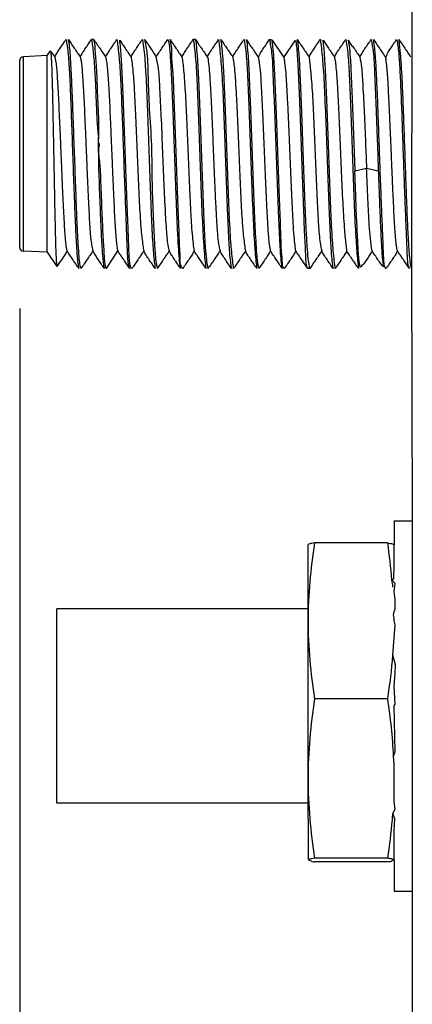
# Model space of a CAD drawing. Header units: millimetres. Extents: x 618 to 1482, y 17 to 575.
# Tile 19 of 90: x 929 to 937, y 244 to 264. Entities that reach past the tile are written whole.
import ezdxf

# ---------------------------------------------------------------- set-up
doc = ezdxf.new("R2010")
doc.units = ezdxf.units.MM
doc.layers.add('1', color=7, linetype='Continuous')
doc.styles.add('CONVERTER_11', font='txt.shx', dxfattribs={"width": 0.9})
doc.dimstyles.new('ME10_DIM_13', dxfattribs={"dimtxt": 4.666667, "dimasz": 0.18, "dimexe": 2.706667, "dimexo": 1.693333, "dimgap": 3.386667, "dimtad": 1, "dimlfac": 0.03937, "dimzin": 4, "dimdsep": 46, "dimtxsty": 'CONVERTER_11', "dimsah": 1, "dimcen": 0.09, "dimclrd": 140, "dimclre": 140, "dimclrt": 4, "dimadec": 0, "dimazin": 0, "dimtfac": 1, "dimtdec": 4, "dimtix": 1, "dimtofl": 0, "dimtmove": 0, "dimatfit": 0, "dimfxl": 1, "dimtolj": 1, "dimtzin": 0, "dimarcsym": 0})

# ---------------------------------------------------------------- blocks, each defined once
blk = doc.blocks.new('NUT_HEX_SMA_11-32_HEX_SS__40', base_point=(1246.752, 329.219))
at = {"color": 7, "linetype": 'Continuous'}
for p, q in [((1246.752, 335.896), (1246.752, 338.005)), ((1248.958, 338.055), (1246.933, 338.055)), ((1249.139, 337.542), (1249.139, 338.014)), ((1249.127, 337.073), (1249.139, 337.434)), ((1249.139, 337.434), (1249.139, 337.542)), ((1249.076, 337.037), (1249.127, 337.073)), ((1249.169, 336.933), (1249.076, 337.037)), ((1249.139, 336.715), (1249.169, 336.933)), ((1249.169, 336.492), (1249.139, 336.715)), ((1249.169, 336.219), (1249.169, 336.492)), ((1249.119, 336.055), (1249.139, 336.152)), ((1249.139, 335.98), (1249.119, 336.055)), ((1249.139, 336.152), (1249.169, 336.219)), ((1246.752, 331.528), (1246.752, 335.896)), ((1249.101, 334.95), (1249.169, 335.787)), ((1249.139, 335.896), (1249.139, 335.98)), ((1249.169, 335.787), (1249.139, 335.896)), ((1249.139, 334.821), (1249.101, 334.95)), ((1249.174, 334.675), (1249.139, 334.821)), ((1249.139, 334.08), (1249.169, 334.46)), ((1249.169, 334.46), (1249.174, 334.675)), ((1249.169, 333.589), (1249.139, 334.08)), ((1248.958, 333.737), (1246.933, 333.737)), ((1249.139, 333.54), (1249.169, 333.589)), ((1249.169, 332.271), (1249.139, 333.54)), ((1249.122, 332.15), (1249.169, 332.271)), ((1249.139, 331.943), (1249.122, 332.15)), ((1249.139, 331.528), (1249.139, 331.943)), ((1246.768, 329.286), (1246.752, 331.528)), ((1249.139, 331.061), (1249.139, 331.528)), ((1249.139, 330.895), (1249.139, 331.061)), ((1249.169, 330.676), (1249.139, 330.895)), ((1249.102, 330.563), (1249.169, 330.676)), ((1249.159, 330.415), (1249.102, 330.563)), ((1249.139, 330.091), (1249.159, 330.415)), ((1249.139, 330.021), (1249.139, 330.091)), ((1249.139, 329.671), (1249.139, 330.021)), ((1249.139, 329.538), (1249.139, 329.671)), ((1249.139, 329.488), (1249.139, 329.538)), ((1248.958, 329.319), (1246.933, 329.319)), ((1249.139, 329.269), (1249.139, 329.488)), ((1248.958, 329.219), (1246.933, 329.219))]:
    blk.add_line(p, q, dxfattribs=at)
for centre, radius, start, end in [((1260.719, 335.812), 13.968, 170.7571, 179.6534), ((1235.156, 335.945), 13.963, 4.483, 8.691), ((1235.241, 335.155), 13.963, 6.8896, 7.747), ((1260.719, 335.981), 13.968, 180.3466, 189.2429), ((1235.172, 335.981), 13.968, 350.7571, 355.7687), ((1261.365, 331.442), 14.614, 170.9643, 179.6623), ((1234.526, 331.442), 14.614, 2.7765, 9.0357), ((1261.365, 331.614), 14.614, 180.3377, 189.0357), ((1234.526, 331.614), 14.614, 350.9643, 355.1774), ((1234.526, 331.614), 14.614, 355.1774, 355.8748)]:
    blk.add_arc(centre, radius, start, end, dxfattribs=at)
for points, knots in [([(1246.933, 338.055), (1246.908, 338.051), (1246.864, 338.044), (1246.802, 338.036), (1246.769, 338.014), (1246.754, 338.006), (1246.752, 338.005)], [0, 0, 0, 0, 0.0741695, 0.1362918, 0.1829802, 0.1896499, 0.1896499, 0.1896499, 0.1896499]), ([(1248.958, 338.055), (1248.983, 338.052), (1249.028, 338.045), (1249.081, 338.035), (1249.116, 338.022), (1249.131, 338.016), (1249.139, 338.014)], [0, 0, 0, 0, 0.0741695, 0.1362918, 0.1612693, 0.1862469, 0.1862469, 0.1862469, 0.1862469]), ([(1246.933, 329.319), (1246.908, 329.315), (1246.874, 329.31), (1246.821, 329.301), (1246.791, 329.292), (1246.77, 329.287), (1246.768, 329.286)], [0, 0, 0, 0, 0.0748658, 0.104729, 0.1608086, 0.16882, 0.16882, 0.16882, 0.16882]), ([(1246.768, 329.286), (1246.794, 329.267), (1246.845, 329.232), (1246.905, 329.223), (1246.933, 329.219)], [0, 0, 0, 0, 0.0966503, 0.1802791, 0.1802791, 0.1802791, 0.1802791]), ([(1249.139, 329.269), (1249.137, 329.27), (1249.121, 329.279), (1249.093, 329.298), (1249.032, 329.305), (1248.988, 329.314), (1248.958, 329.319)], [0, 0, 0, 0, 0.0067712, 0.0541695, 0.0993842, 0.1895717, 0.1895717, 0.1895717, 0.1895717]), ([(1248.958, 329.219), (1248.982, 329.224), (1249.016, 329.231), (1249.074, 329.233), (1249.098, 329.283), (1249.13, 329.273), (1249.139, 329.269)], [0, 0, 0, 0, 0.0748658, 0.104729, 0.167712, 0.1959384, 0.1959384, 0.1959384, 0.1959384])]:
    blk.add_open_spline(points, degree=3, knots=knots, dxfattribs=at)
blk = doc.blocks.new('cu_bee7s_cca__41', base_point=(1238.762, 264.915))
at = {"color": 7, "linetype": 'Continuous'}
for p, q in [((1240.811, 352.007), (1240.752, 352.003)), ((1243.635, 352.003), (1243.57, 352.004)), ((1245.754, 351.988), (1245.683, 352.003)), ((1245.754, 351.988), (1246.08, 351.507)), ((1246.08, 351.507), (1246.406, 351.988)), ((1239.524, 351.557), (1239.618, 351.691)), ((1238.762, 346.241), (1238.762, 351.423)), ((1239.524, 351.557), (1238.864, 351.524)), ((1239.524, 346.107), (1239.524, 351.557)), ((1240.949, 349.161), (1240.949, 349.251)), ((1240.949, 348.988), (1240.949, 349.161)), ((1239.524, 346.107), (1238.864, 346.14)), ((1241.163, 345.657), (1241.481, 346.145)), ((1239.524, 346.107), (1239.791, 345.711)), ((1246.804, 345.661), (1246.74, 345.66))]:
    blk.add_line(p, q, dxfattribs=at)
at = {"color": 124, "linetype": 'Continuous'}
for p, q in [((1238.864, 346.14), (1238.864, 351.524)), ((1248.048, 348.367), (1248.373, 348.438)), ((1248.373, 348.438), (1248.699, 348.367))]:
    blk.add_line(p, q, dxfattribs=at)
at = {"color": 7, "linetype": 'Continuous'}
for centre, start, end in [((1238.864, 351.423), 90, 180), ((1238.864, 346.241), 180, 270)]:
    blk.add_arc(centre, 0.102, start, end, dxfattribs=at)
for points, knots in [([(1239.735, 351.519), (1239.756, 351.559), (1239.802, 351.642), (1239.883, 351.76), (1239.965, 351.882), (1240.019, 351.962), (1240.047, 352.003)], [0, 0, 0, 0, 0.1364158, 0.2846005, 0.4281841, 0.576622, 0.576622, 0.576622, 0.576622]), ([(1240.047, 352.003), (1240.058, 351.945), (1240.083, 351.806), (1240.116, 351.479), (1240.148, 350.963), (1240.178, 350.239), (1240.209, 349.399), (1240.24, 348.512), (1240.271, 347.651), (1240.301, 346.888), (1240.332, 346.283), (1240.359, 345.905), (1240.387, 345.721), (1240.397, 345.674), (1240.399, 345.662)], [0, 0, 0, 0, 0.178988, 0.421318, 0.9857, 1.730053, 2.594902, 3.507571, 4.392868, 5.178649, 5.799075, 6.21059, 6.315898, 6.354778, 6.354778, 6.354778, 6.354778]), ([(1240.115, 352), (1240.137, 351.963), (1240.187, 351.88), (1240.276, 351.764), (1240.358, 351.639), (1240.412, 351.558), (1240.439, 351.519)], [0, 0, 0, 0, 0.1309804, 0.2884848, 0.4377036, 0.5805359, 0.5805359, 0.5805359, 0.5805359]), ([(1240.464, 345.661), (1240.462, 345.665), (1240.454, 345.68), (1240.433, 345.748), (1240.415, 345.904), (1240.393, 346.169), (1240.368, 346.615), (1240.34, 347.248), (1240.31, 348.059), (1240.279, 348.932), (1240.248, 349.797), (1240.218, 350.585), (1240.19, 351.187), (1240.166, 351.597), (1240.144, 351.827), (1240.132, 351.951), (1240.117, 351.995), (1240.115, 351.999), (1240.115, 352)], [0, 0, 0, 0, 0.012929, 0.050591, 0.213395, 0.482597, 0.848512, 1.551447, 2.384917, 3.283039, 4.172891, 4.981991, 5.64665, 5.980808, 6.215069, 6.341414, 6.350437, 6.354072, 6.354072, 6.354072, 6.354072]), ([(1240.439, 351.519), (1240.461, 351.559), (1240.507, 351.642), (1240.588, 351.76), (1240.669, 351.882), (1240.724, 351.962), (1240.752, 352.003)], [0, 0, 0, 0, 0.1366789, 0.284904, 0.4280354, 0.5769448, 0.5769448, 0.5769448, 0.5769448]), ([(1240.752, 352.003), (1240.752, 352.003), (1240.752, 352.003), (1240.76, 351.958), (1240.786, 351.784), (1240.826, 351.407), (1240.858, 350.816), (1240.884, 350.221), (1240.902, 349.68), (1240.933, 349.399), (1240.949, 349.251)], [0, 0, 0, 0, 0.000004, 0.000031, 0.138186, 0.527427, 1.136832, 1.913507, 2.31527, 2.760885, 2.760885, 2.760885, 2.760885]), ([(1240.811, 352.007), (1240.836, 351.968), (1240.89, 351.884), (1240.979, 351.765), (1241.062, 351.639), (1241.117, 351.558), (1241.143, 351.519)], [0, 0, 0, 0, 0.1390798, 0.2988569, 0.4480374, 0.5905958, 0.5905958, 0.5905958, 0.5905958]), ([(1240.949, 349.251), (1240.953, 349.355), (1240.962, 349.552), (1240.944, 350.019), (1240.92, 350.599), (1240.895, 351.244), (1240.856, 351.689), (1240.845, 351.928), (1240.813, 352.002), (1240.811, 352.006), (1240.811, 352.007)], [0, 0, 0, 0, 0.313166, 0.59195, 1.398596, 2.059533, 2.51988, 2.750761, 2.759509, 2.763141, 2.763141, 2.763141, 2.763141]), ([(1241.143, 351.519), (1241.165, 351.559), (1241.211, 351.642), (1241.292, 351.759), (1241.374, 351.881), (1241.428, 351.962), (1241.456, 352.003)], [0, 0, 0, 0, 0.1363733, 0.2845544, 0.4276962, 0.5765911, 0.5765911, 0.5765911, 0.5765911]), ([(1241.456, 352.003), (1241.456, 352.003), (1241.456, 352.002), (1241.466, 351.939), (1241.494, 351.728), (1241.536, 351.299), (1241.57, 350.663), (1241.601, 349.878), (1241.632, 349.008), (1241.663, 348.123), (1241.695, 347.297), (1241.718, 346.594), (1241.745, 346.08), (1241.754, 345.785), (1241.798, 345.678), (1241.806, 345.665), (1241.808, 345.661)], [0, 0, 0, 0, 0.000403, 0.00322, 0.190789, 0.639422, 1.295425, 2.101834, 2.997092, 3.907156, 4.756873, 5.479011, 6.01228, 6.31268, 6.345195, 6.357828, 6.357828, 6.357828, 6.357828]), ([(1241.536, 351.98), (1241.559, 351.945), (1241.609, 351.872), (1241.686, 351.758), (1241.766, 351.639), (1241.821, 351.558), (1241.848, 351.518)], [0, 0, 0, 0, 0.1244042, 0.2643223, 0.413802, 0.5569138, 0.5569138, 0.5569138, 0.5569138]), ([(1241.872, 345.659), (1241.872, 345.659), (1241.872, 345.659), (1241.839, 345.661), (1241.809, 345.809), (1241.796, 346.009), (1241.781, 346.393), (1241.763, 346.872), (1241.74, 347.458), (1241.712, 348.224), (1241.68, 349.133), (1241.648, 350.021), (1241.619, 350.729), (1241.596, 351.228), (1241.573, 351.607), (1241.552, 351.844), (1241.539, 351.952), (1241.536, 351.98)], [0, 0, 0, 0, 0.00042, 0.001341, 0.096938, 0.330995, 0.702584, 1.198394, 1.791679, 2.45246, 3.501775, 4.517307, 5.118799, 5.627346, 6.017592, 6.257043, 6.342006, 6.342006, 6.342006, 6.342006]), ([(1241.848, 351.518), (1241.87, 351.558), (1241.915, 351.641), (1241.997, 351.759), (1242.078, 351.881), (1242.133, 351.962), (1242.161, 352.003)], [0, 0, 0, 0, 0.1366846, 0.2850627, 0.4284245, 0.577494, 0.577494, 0.577494, 0.577494]), ([(1242.161, 352.003), (1242.167, 351.974), (1242.189, 351.859), (1242.228, 351.533), (1242.263, 350.947), (1242.298, 350.11), (1242.333, 349.132), (1242.368, 348.122), (1242.403, 347.186), (1242.44, 346.434), (1242.48, 345.945), (1242.506, 345.72), (1242.513, 345.66)], [0, 0, 0, 0, 0.089399, 0.351305, 0.982073, 1.850861, 2.866288, 3.915494, 4.884469, 5.676013, 6.172811, 6.35599, 6.35599, 6.35599, 6.35599]), ([(1242.225, 352.003), (1242.248, 351.876), (1242.312, 351.53), (1242.315, 350.884), (1242.353, 350.038), (1242.395, 349.412), (1242.417, 349.079)], [0, 0, 0, 0, 0.388035, 1.054248, 1.929707, 2.93331, 2.93331, 2.93331, 2.93331]), ([(1242.225, 352.003), (1242.253, 351.962), (1242.308, 351.881), (1242.389, 351.759), (1242.471, 351.642), (1242.517, 351.558), (1242.539, 351.518)], [0, 0, 0, 0, 0.1492269, 0.2926839, 0.4411813, 0.5779198, 0.5779198, 0.5779198, 0.5779198]), ([(1242.539, 351.518), (1242.565, 351.558), (1242.62, 351.639), (1242.701, 351.759), (1242.783, 351.881), (1242.838, 351.962), (1242.866, 352.003)], [0, 0, 0, 0, 0.1430819, 0.2924496, 0.4357793, 0.5848992, 0.5848992, 0.5848992, 0.5848992]), ([(1242.866, 352.003), (1242.868, 351.999), (1242.875, 351.985), (1242.9, 351.905), (1242.919, 351.712), (1242.945, 351.376), (1242.973, 350.81), (1243.005, 350.018), (1243.04, 349.032), (1243.076, 348.024), (1243.108, 347.181), (1243.137, 346.545), (1243.161, 346.13), (1243.184, 345.859), (1243.206, 345.718), (1243.215, 345.674), (1243.218, 345.662)], [0, 0, 0, 0, 0.012669, 0.049803, 0.249687, 0.591901, 1.059506, 1.949302, 2.972353, 4.018345, 4.973573, 5.505865, 5.927702, 6.220064, 6.319869, 6.356586, 6.356586, 6.356586, 6.356586]), ([(1243.282, 345.659), (1243.264, 345.681), (1243.205, 345.752), (1243.218, 345.959), (1243.191, 346.271), (1243.18, 346.72), (1243.156, 347.275), (1243.128, 348.026), (1243.096, 348.931), (1243.065, 349.83), (1243.034, 350.562), (1243.016, 351.096), (1242.971, 351.504), (1242.983, 351.799), (1242.945, 351.943), (1242.929, 352.004)], [0, 0, 0, 0, 0.081039, 0.272032, 0.579396, 1.041083, 1.608132, 2.251758, 3.294226, 4.325528, 4.949951, 5.491761, 5.926155, 6.183199, 6.370415, 6.370415, 6.370415, 6.370415]), ([(1242.929, 352.004), (1242.957, 351.963), (1243.011, 351.882), (1243.094, 351.76), (1243.175, 351.639), (1243.23, 351.558), (1243.256, 351.519)], [0, 0, 0, 0, 0.149255, 0.2927202, 0.4422205, 0.585341, 0.585341, 0.585341, 0.585341]), ([(1243.256, 351.519), (1243.278, 351.559), (1243.324, 351.642), (1243.405, 351.76), (1243.487, 351.882), (1243.542, 351.962), (1243.57, 352.004)], [0, 0, 0, 0, 0.1367937, 0.2851938, 0.4285434, 0.5776494, 0.5776494, 0.5776494, 0.5776494]), ([(1243.57, 352.004), (1243.581, 351.94), (1243.606, 351.791), (1243.643, 351.413), (1243.679, 350.797), (1243.713, 349.924), (1243.748, 348.931), (1243.784, 347.927), (1243.819, 347.019), (1243.854, 346.356), (1243.889, 345.924), (1243.912, 345.741), (1243.922, 345.66)], [0, 0, 0, 0, 0.192699, 0.453612, 1.138443, 2.044334, 3.075529, 4.117888, 5.05771, 5.801374, 6.111825, 6.356266, 6.356266, 6.356266, 6.356266]), ([(1243.635, 352.003), (1243.658, 351.965), (1243.71, 351.883), (1243.797, 351.765), (1243.88, 351.639), (1243.934, 351.559), (1243.961, 351.519)], [0, 0, 0, 0, 0.1317087, 0.2905414, 0.4400574, 0.5832496, 0.5832496, 0.5832496, 0.5832496]), ([(1243.986, 345.661), (1243.981, 345.681), (1243.963, 345.76), (1243.935, 345.953), (1243.909, 346.281), (1243.884, 346.74), (1243.855, 347.416), (1243.823, 348.286), (1243.791, 349.192), (1243.763, 349.975), (1243.739, 350.587), (1243.714, 351.111), (1243.694, 351.527), (1243.665, 351.807), (1243.656, 351.954), (1243.636, 352), (1243.635, 352.002), (1243.635, 352.003)], [0, 0, 0, 0, 0.06134, 0.24268, 0.583811, 1.051101, 1.621193, 2.611315, 3.662859, 4.340882, 4.963136, 5.49851, 5.918728, 6.206801, 6.349131, 6.353606, 6.355478, 6.355478, 6.355478, 6.355478]), ([(1243.961, 351.519), (1243.983, 351.559), (1244.029, 351.642), (1244.11, 351.76), (1244.192, 351.882), (1244.247, 351.963), (1244.275, 352.004)], [0, 0, 0, 0, 0.1366658, 0.2850752, 0.4283952, 0.5775174, 0.5775174, 0.5775174, 0.5775174]), ([(1244.275, 352.004), (1244.275, 352.004), (1244.275, 352.002), (1244.286, 351.916), (1244.318, 351.635), (1244.366, 351.073), (1244.405, 350.262), (1244.44, 349.298), (1244.475, 348.286), (1244.51, 347.333), (1244.545, 346.541), (1244.577, 346.023), (1244.61, 345.758), (1244.623, 345.682), (1244.627, 345.662)], [0, 0, 0, 0, 0.000622, 0.004979, 0.25893, 0.85124, 1.695039, 2.693826, 3.745185, 4.735132, 5.554247, 6.12293, 6.292566, 6.354338, 6.354338, 6.354338, 6.354338]), ([(1244.69, 345.659), (1244.69, 345.659), (1244.69, 345.659), (1244.68, 345.726), (1244.65, 345.968), (1244.604, 346.476), (1244.566, 347.245), (1244.531, 348.187), (1244.496, 349.198), (1244.461, 350.17), (1244.425, 350.998), (1244.393, 351.566), (1244.359, 351.874), (1244.342, 351.976), (1244.338, 352.003)], [0, 0, 0, 0, 0.00006, 0.000479, 0.201, 0.732128, 1.53205, 2.50887, 3.55949, 4.568927, 5.42604, 6.046946, 6.273819, 6.356257, 6.356257, 6.356257, 6.356257]), ([(1244.338, 352.003), (1244.366, 351.962), (1244.42, 351.881), (1244.503, 351.759), (1244.584, 351.638), (1244.639, 351.558), (1244.665, 351.518)], [0, 0, 0, 0, 0.1492691, 0.2927696, 0.4422889, 0.5854446, 0.5854446, 0.5854446, 0.5854446]), ([(1244.665, 351.518), (1244.687, 351.558), (1244.733, 351.641), (1244.814, 351.759), (1244.896, 351.881), (1244.951, 351.962), (1244.979, 352.003)], [0, 0, 0, 0, 0.1366343, 0.2849813, 0.4282898, 0.5773605, 0.5773605, 0.5773605, 0.5773605]), ([(1244.979, 352.003), (1244.984, 351.976), (1245.006, 351.872), (1245.044, 351.563), (1245.078, 350.995), (1245.113, 350.169), (1245.148, 349.198), (1245.183, 348.186), (1245.219, 347.242), (1245.256, 346.472), (1245.296, 345.964), (1245.324, 345.724), (1245.331, 345.66)], [0, 0, 0, 0, 0.081378, 0.320423, 0.932788, 1.788536, 2.797795, 3.848229, 4.825842, 5.632347, 6.160398, 6.355669, 6.355669, 6.355669, 6.355669]), ([(1245.047, 351.998), (1245.069, 351.957), (1245.115, 351.873), (1245.211, 351.762), (1245.293, 351.631), (1245.349, 351.542), (1245.378, 351.496)], [0, 0, 0, 0, 0.1398883, 0.2866447, 0.4389726, 0.6019738, 0.6019738, 0.6019738, 0.6019738]), ([(1245.395, 345.661), (1245.391, 345.675), (1245.376, 345.729), (1245.339, 345.95), (1245.309, 346.416), (1245.273, 347.16), (1245.239, 348.088), (1245.203, 349.098), (1245.168, 350.079), (1245.136, 350.862), (1245.108, 351.416), (1245.083, 351.739), (1245.068, 351.918), (1245.05, 351.987), (1245.047, 351.996), (1245.047, 351.998)], [0, 0, 0, 0, 0.042554, 0.168954, 0.669391, 1.442156, 2.406809, 3.455038, 4.472749, 5.350356, 5.806691, 6.136261, 6.323063, 6.343212, 6.350966, 6.350966, 6.350966, 6.350966]), ([(1245.378, 351.496), (1245.396, 351.543), (1245.434, 351.637), (1245.519, 351.759), (1245.601, 351.881), (1245.656, 351.962), (1245.683, 352.003)], [0, 0, 0, 0, 0.1509342, 0.3011271, 0.4444369, 0.5935417, 0.5935417, 0.5935417, 0.5935417]), ([(1245.683, 352.003), (1245.705, 351.883), (1245.763, 351.552), (1245.781, 350.923), (1245.823, 350.079), (1245.855, 349.098), (1245.892, 348.089), (1245.926, 347.16), (1245.961, 346.412), (1245.99, 345.947), (1246.022, 345.727), (1246.033, 345.676), (1246.035, 345.662)], [0, 0, 0, 0, 0.365306, 1.007372, 1.884824, 2.902356, 3.9504, 4.914883, 5.688694, 6.197202, 6.312637, 6.354956, 6.354956, 6.354956, 6.354956]), ([(1246.099, 345.66), (1246.097, 345.66), (1246.09, 345.661), (1246.044, 345.698), (1246.045, 345.876), (1246.009, 346.161), (1245.999, 346.709), (1245.964, 347.476), (1245.931, 348.451), (1245.895, 349.463), (1245.863, 350.325), (1245.834, 350.99), (1245.81, 351.439), (1245.787, 351.745), (1245.766, 351.914), (1245.756, 351.972), (1245.754, 351.988)], [0, 0, 0, 0, 0.005922, 0.020485, 0.169198, 0.478534, 0.9241, 1.786949, 2.79504, 3.845759, 4.825576, 5.38454, 5.84117, 6.176444, 6.302948, 6.352011, 6.352011, 6.352011, 6.352011]), ([(1246.406, 351.988), (1246.409, 351.972), (1246.418, 351.914), (1246.448, 351.674), (1246.478, 351.182), (1246.513, 350.406), (1246.548, 349.463), (1246.582, 348.451), (1246.62, 347.483), (1246.644, 346.66), (1246.681, 346.084), (1246.684, 345.763), (1246.735, 345.667), (1246.739, 345.662), (1246.74, 345.66)], [0, 0, 0, 0, 0.049177, 0.175893, 0.725692, 1.52687, 2.50653, 3.557081, 4.563389, 5.414752, 6.014869, 6.322962, 6.336116, 6.341694, 6.341694, 6.341694, 6.341694]), ([(1246.452, 352.004), (1246.476, 351.968), (1246.529, 351.887), (1246.613, 351.766), (1246.698, 351.64), (1246.752, 351.559), (1246.779, 351.519)], [0, 0, 0, 0, 0.1293667, 0.2919438, 0.4414789, 0.5846895, 0.5846895, 0.5846895, 0.5846895]), ([(1246.804, 345.661), (1246.799, 345.683), (1246.779, 345.771), (1246.751, 345.977), (1246.724, 346.321), (1246.699, 346.791), (1246.67, 347.475), (1246.638, 348.351), (1246.607, 349.258), (1246.578, 350.038), (1246.555, 350.642), (1246.529, 351.157), (1246.511, 351.561), (1246.479, 351.825), (1246.473, 351.965), (1246.452, 352.003), (1246.452, 352.004), (1246.452, 352.004)], [0, 0, 0, 0, 0.068294, 0.269761, 0.624148, 1.102726, 1.681579, 2.679153, 3.730812, 4.404701, 5.019732, 5.545158, 5.953128, 6.227312, 6.354973, 6.356418, 6.357051, 6.357051, 6.357051, 6.357051]), ([(1246.779, 351.519), (1246.801, 351.559), (1246.847, 351.642), (1246.928, 351.76), (1247.01, 351.882), (1247.065, 351.963), (1247.092, 352.004)], [0, 0, 0, 0, 0.1367257, 0.2851758, 0.4285279, 0.5776868, 0.5776868, 0.5776868, 0.5776868]), ([(1247.092, 352.004), (1247.093, 352.004), (1247.093, 352.003), (1247.104, 351.925), (1247.135, 351.658), (1247.182, 351.116), (1247.22, 350.32), (1247.256, 349.364), (1247.291, 348.351), (1247.326, 347.391), (1247.361, 346.585), (1247.393, 346.049), (1247.426, 345.769), (1247.441, 345.684), (1247.445, 345.661)], [0, 0, 0, 0, 0.000344, 0.002748, 0.236879, 0.807001, 1.635115, 2.626283, 3.677773, 4.675189, 5.508441, 6.096349, 6.285906, 6.354852, 6.354852, 6.354852, 6.354852]), ([(1247.17, 351.982), (1247.194, 351.947), (1247.244, 351.873), (1247.321, 351.758), (1247.402, 351.638), (1247.457, 351.557), (1247.483, 351.518)], [0, 0, 0, 0, 0.1270468, 0.2673731, 0.4169059, 0.5600728, 0.5600728, 0.5600728, 0.5600728]), ([(1247.508, 345.659), (1247.508, 345.659), (1247.508, 345.66), (1247.497, 345.733), (1247.466, 345.989), (1247.42, 346.517), (1247.382, 347.301), (1247.346, 348.251), (1247.311, 349.264), (1247.276, 350.229), (1247.241, 351.042), (1247.211, 351.585), (1247.185, 351.871), (1247.173, 351.959), (1247.17, 351.982)], [0, 0, 0, 0, 0.000192, 0.001532, 0.221108, 0.774607, 1.590848, 2.576137, 3.627544, 4.630386, 5.472997, 6.067435, 6.263965, 6.333724, 6.333724, 6.333724, 6.333724]), ([(1247.483, 351.518), (1247.505, 351.558), (1247.551, 351.641), (1247.632, 351.759), (1247.714, 351.881), (1247.769, 351.962), (1247.796, 352.003)], [0, 0, 0, 0, 0.1366367, 0.2850113, 0.428377, 0.5774466, 0.5774466, 0.5774466, 0.5774466]), ([(1247.796, 352.003), (1247.802, 351.979), (1247.822, 351.884), (1247.86, 351.591), (1247.894, 351.041), (1247.929, 350.229), (1247.964, 349.264), (1247.999, 348.251), (1248.034, 347.299), (1248.072, 346.511), (1248.113, 345.983), (1248.141, 345.729), (1248.149, 345.66)], [0, 0, 0, 0, 0.07375, 0.290931, 0.884635, 1.726996, 2.729677, 3.780916, 4.76677, 5.587909, 6.147952, 6.355701, 6.355701, 6.355701, 6.355701]), ([(1247.867, 351.985), (1247.888, 351.944), (1247.93, 351.862), (1248.032, 351.762), (1248.106, 351.638), (1248.161, 351.558), (1248.188, 351.519)], [0, 0, 0, 0, 0.1373706, 0.2742919, 0.4238318, 0.5671172, 0.5671172, 0.5671172, 0.5671172]), ([(1247.867, 351.985), (1247.881, 351.88), (1247.923, 351.571), (1247.946, 350.97), (1247.985, 350.139), (1248.011, 349.378), (1248.033, 348.772), (1248.043, 348.502), (1248.048, 348.367)], [0, 0, 0, 0, 0.316364, 0.936614, 1.801593, 2.813268, 3.218838, 3.623591, 3.623591, 3.623591, 3.623591]), ([(1248.188, 351.519), (1248.21, 351.559), (1248.256, 351.642), (1248.337, 351.76), (1248.419, 351.882), (1248.474, 351.962), (1248.501, 352.004)], [0, 0, 0, 0, 0.1366766, 0.2851006, 0.4284823, 0.5775873, 0.5775873, 0.5775873, 0.5775873]), ([(1248.501, 352.004), (1248.522, 351.894), (1248.58, 351.579), (1248.597, 350.97), (1248.638, 350.139), (1248.664, 349.378), (1248.685, 348.772), (1248.694, 348.502), (1248.699, 348.367)], [0, 0, 0, 0, 0.335278, 0.957972, 1.822813, 2.834326, 3.239801, 3.644478, 3.644478, 3.644478, 3.644478]), ([(1248.918, 345.661), (1248.917, 345.661), (1248.915, 345.661), (1248.888, 345.662), (1248.858, 345.765), (1248.852, 345.913), (1248.836, 346.249), (1248.816, 346.743), (1248.787, 347.425), (1248.758, 348.202), (1248.729, 349.025), (1248.701, 349.833), (1248.672, 350.572), (1248.644, 351.189), (1248.615, 351.627), (1248.586, 351.88), (1248.57, 351.977), (1248.566, 352.003)], [0, 0, 0, 0, 0.00211, 0.00665, 0.079794, 0.246785, 0.507653, 1.054164, 1.749334, 2.546831, 3.389651, 4.218444, 4.975195, 5.606183, 6.073591, 6.289781, 6.369024, 6.369024, 6.369024, 6.369024]), ([(1248.566, 352.003), (1248.594, 351.962), (1248.648, 351.881), (1248.731, 351.758), (1248.819, 351.628), (1248.877, 351.537), (1248.908, 351.488)], [0, 0, 0, 0, 0.1489208, 0.2920602, 0.4454429, 0.6178919, 0.6178919, 0.6178919, 0.6178919]), ([(1248.908, 351.488), (1248.923, 351.538), (1248.954, 351.635), (1249.041, 351.759), (1249.122, 351.881), (1249.177, 351.961), (1249.205, 352.003)], [0, 0, 0, 0, 0.1549545, 0.3051874, 0.4482571, 0.5970125, 0.5970125, 0.5970125, 0.5970125]), ([(1249.205, 352.003), (1249.209, 351.984), (1249.228, 351.91), (1249.26, 351.698), (1249.288, 351.31), (1249.316, 350.738), (1249.344, 350.035), (1249.372, 349.248), (1249.401, 348.433), (1249.429, 347.645), (1249.458, 346.942), (1249.48, 346.37), (1249.497, 345.969), (1249.51, 345.745), (1249.551, 345.67), (1249.555, 345.663), (1249.557, 345.661)], [0, 0, 0, 0, 0.058187, 0.22927, 0.640308, 1.225694, 1.946652, 2.752059, 3.587052, 4.39402, 5.115877, 5.70034, 6.106113, 6.333582, 6.351207, 6.358827, 6.358827, 6.358827, 6.358827]), ([(1249.617, 345.657), (1249.612, 345.683), (1249.592, 345.786), (1249.561, 346.044), (1249.533, 346.487), (1249.504, 347.106), (1249.476, 347.846), (1249.447, 348.655), (1249.418, 349.478), (1249.389, 350.254), (1249.361, 350.933), (1249.33, 351.462), (1249.298, 351.803), (1249.276, 351.961), (1249.27, 352.003)], [0, 0, 0, 0, 0.080363, 0.314574, 0.779457, 1.41244, 2.171106, 3.000732, 3.84323, 4.639285, 5.332702, 5.88102, 6.230097, 6.358541, 6.358541, 6.358541, 6.358541]), ([(1249.27, 352.003), (1249.298, 351.962), (1249.353, 351.881), (1249.435, 351.759), (1249.516, 351.639), (1249.57, 351.558), (1249.597, 351.519)], [0, 0, 0, 0, 0.1489267, 0.2920604, 0.4412321, 0.5841208, 0.5841208, 0.5841208, 0.5841208]), ([(1239.618, 351.691), (1239.621, 351.677), (1239.628, 351.641), (1239.678, 351.611), (1239.705, 351.561), (1239.725, 351.533), (1239.735, 351.519)], [0, 0, 0, 0, 0.0423844, 0.1073363, 0.1592374, 0.2111385, 0.2111385, 0.2111385, 0.2111385]), ([(1239.618, 351.691), (1239.619, 351.683), (1239.624, 351.652), (1239.632, 351.576), (1239.64, 351.444), (1239.648, 351.256), (1239.656, 351.02), (1239.663, 350.737), (1239.671, 350.412), (1239.679, 350.053), (1239.687, 349.665), (1239.695, 349.255), (1239.703, 348.833), (1239.711, 348.406), (1239.719, 347.985), (1239.727, 347.579), (1239.735, 347.194), (1239.743, 346.841), (1239.751, 346.526), (1239.758, 346.257), (1239.766, 346.039), (1239.774, 345.875), (1239.783, 345.772), (1239.789, 345.724), (1239.791, 345.711)], [0, 0, 0, 0, 0.025104, 0.09404, 0.231146, 0.420026, 0.65786, 0.941991, 1.268881, 1.631312, 2.021496, 2.433051, 2.859082, 3.289262, 3.713035, 4.122375, 4.509623, 4.866058, 5.183139, 5.454097, 5.673344, 5.838235, 5.94522, 5.983685, 5.983685, 5.983685, 5.983685]), ([(1239.735, 351.519), (1239.738, 351.506), (1239.749, 351.459), (1239.767, 351.355), (1239.785, 351.19), (1239.802, 350.968), (1239.818, 350.697), (1239.835, 350.382), (1239.852, 350.029), (1239.869, 349.647), (1239.887, 349.245), (1239.904, 348.832), (1239.921, 348.418), (1239.938, 348.014), (1239.955, 347.63), (1239.972, 347.276), (1239.989, 346.961), (1240.007, 346.69), (1240.023, 346.468), (1240.04, 346.304), (1240.058, 346.203), (1240.07, 346.158), (1240.073, 346.146)], [0, 0, 0, 0, 0.040056, 0.144867, 0.31619, 0.539431, 0.812397, 1.130027, 1.485981, 1.87163, 2.277663, 2.694342, 3.111713, 3.519401, 3.907006, 4.264437, 4.582532, 4.855491, 5.078691, 5.248924, 5.349395, 5.387501, 5.387501, 5.387501, 5.387501]), ([(1240.439, 351.519), (1240.441, 351.512), (1240.448, 351.49), (1240.463, 351.424), (1240.479, 351.3), (1240.495, 351.114), (1240.512, 350.875), (1240.529, 350.589), (1240.546, 350.262), (1240.562, 349.9), (1240.58, 349.512), (1240.597, 349.107), (1240.614, 348.695), (1240.631, 348.287), (1240.648, 347.892), (1240.665, 347.52), (1240.682, 347.18), (1240.699, 346.88), (1240.715, 346.622), (1240.737, 346.411), (1240.764, 346.259), (1240.783, 346.177), (1240.791, 346.148), (1240.791, 346.146), (1240.791, 346.146)], [0, 0, 0, 0, 0.019832, 0.070375, 0.20413, 0.3919, 0.632582, 0.921219, 1.251632, 1.616495, 2.007831, 2.416234, 2.831833, 3.244317, 3.643298, 4.018525, 4.360545, 4.662963, 4.921228, 5.135218, 5.300014, 5.38415, 5.388763, 5.389422, 5.389422, 5.389422, 5.389422]), ([(1241.143, 351.519), (1241.143, 351.519), (1241.144, 351.519), (1241.148, 351.498), (1241.162, 351.429), (1241.183, 351.296), (1241.201, 351.101), (1241.218, 350.855), (1241.235, 350.564), (1241.252, 350.232), (1241.269, 349.866), (1241.286, 349.475), (1241.303, 349.069), (1241.32, 348.658), (1241.337, 348.253), (1241.354, 347.861), (1241.371, 347.491), (1241.388, 347.151), (1241.405, 346.851), (1241.422, 346.598), (1241.439, 346.397), (1241.455, 346.26), (1241.471, 346.182), (1241.479, 346.153), (1241.481, 346.145)], [0, 0, 0, 0, 0.000122, 0.000977, 0.064782, 0.208809, 0.40649, 0.652698, 0.946149, 1.281067, 1.650198, 2.04478, 2.455205, 2.870007, 3.278213, 3.672697, 4.046572, 4.39007, 4.693334, 4.949002, 5.151256, 5.298023, 5.362834, 5.387777, 5.387777, 5.387777, 5.387777]), ([(1241.848, 351.518), (1241.852, 351.493), (1241.869, 351.399), (1241.903, 351.124), (1241.936, 350.628), (1241.971, 349.915), (1242.006, 349.087), (1242.042, 348.23), (1242.077, 347.436), (1242.116, 346.799), (1242.161, 346.385), (1242.192, 346.196), (1242.2, 346.145)], [0, 0, 0, 0, 0.076948, 0.286298, 0.829663, 1.567486, 2.428357, 3.317849, 4.139561, 4.812236, 5.231594, 5.387774, 5.387774, 5.387774, 5.387774]), ([(1242.539, 351.518), (1242.561, 351.408), (1242.621, 351.115), (1242.64, 350.563), (1242.681, 349.837), (1242.714, 349.001), (1242.75, 348.148), (1242.784, 347.368), (1242.82, 346.747), (1242.85, 346.366), (1242.89, 346.193), (1242.901, 346.156), (1242.905, 346.146)], [0, 0, 0, 0, 0.336421, 0.897231, 1.651652, 2.518983, 3.405752, 4.215615, 4.858736, 5.27466, 5.358372, 5.389895, 5.389895, 5.389895, 5.389895]), ([(1243.256, 351.519), (1243.265, 351.464), (1243.285, 351.342), (1243.318, 351.022), (1243.352, 350.501), (1243.387, 349.758), (1243.422, 348.916), (1243.458, 348.065), (1243.493, 347.295), (1243.527, 346.733), (1243.563, 346.368), (1243.585, 346.213), (1243.595, 346.145)], [0, 0, 0, 0, 0.164857, 0.373066, 0.962314, 1.731585, 2.605816, 3.489507, 4.286497, 4.918408, 5.179315, 5.386765, 5.386765, 5.386765, 5.386765]), ([(1243.961, 351.519), (1243.961, 351.519), (1243.962, 351.517), (1243.981, 351.48), (1243.992, 351.353), (1244.02, 351.116), (1244.041, 350.764), (1244.065, 350.319), (1244.089, 349.801), (1244.118, 349.137), (1244.149, 348.369), (1244.181, 347.631), (1244.21, 347.058), (1244.236, 346.666), (1244.264, 346.388), (1244.293, 346.226), (1244.309, 346.163), (1244.314, 346.146)], [0, 0, 0, 0, 0.001295, 0.004302, 0.126666, 0.371507, 0.72791, 1.181798, 1.709284, 2.284017, 3.175355, 4.014654, 4.498313, 4.897083, 5.193521, 5.336185, 5.389102, 5.389102, 5.389102, 5.389102]), ([(1244.665, 351.518), (1244.67, 351.495), (1244.685, 351.41), (1244.719, 351.149), (1244.752, 350.669), (1244.787, 349.966), (1244.822, 349.142), (1244.857, 348.285), (1244.892, 347.484), (1244.932, 346.832), (1244.977, 346.401), (1245.009, 346.2), (1245.018, 346.145)], [0, 0, 0, 0, 0.069929, 0.260103, 0.787862, 1.51465, 2.370313, 3.260867, 4.089915, 4.775262, 5.221078, 5.387524, 5.387524, 5.387524, 5.387524]), ([(1245.378, 351.496), (1245.392, 351.401), (1245.433, 351.128), (1245.457, 350.603), (1245.496, 349.889), (1245.53, 349.057), (1245.565, 348.202), (1245.6, 347.415), (1245.635, 346.781), (1245.664, 346.386), (1245.696, 346.201), (1245.706, 346.158), (1245.708, 346.146)], [0, 0, 0, 0, 0.28793, 0.829437, 1.573417, 2.436091, 3.324619, 4.142342, 4.798652, 5.231129, 5.327155, 5.362881, 5.362881, 5.362881, 5.362881]), ([(1246.08, 351.507), (1246.082, 351.493), (1246.091, 351.444), (1246.113, 351.301), (1246.136, 351.042), (1246.161, 350.661), (1246.19, 350.097), (1246.222, 349.366), (1246.257, 348.509), (1246.292, 347.686), (1246.325, 347.038), (1246.352, 346.587), (1246.378, 346.333), (1246.392, 346.196), (1246.411, 346.149), (1246.412, 346.146), (1246.413, 346.145)], [0, 0, 0, 0, 0.04195, 0.149839, 0.434741, 0.822089, 1.295974, 2.126531, 3.017155, 3.870722, 4.595607, 4.965267, 5.225512, 5.364789, 5.372533, 5.375735, 5.375735, 5.375735, 5.375735]), ([(1246.779, 351.519), (1246.779, 351.519), (1246.788, 351.458), (1246.814, 351.234), (1246.857, 350.774), (1246.894, 350.095), (1246.93, 349.283), (1246.965, 348.424), (1247, 347.61), (1247.035, 346.927), (1247.069, 346.472), (1247.109, 346.236), (1247.127, 346.165), (1247.131, 346.146)], [0, 0, 0, 0, 0.000012, 0.186045, 0.677277, 1.384288, 2.225291, 3.116711, 3.962312, 4.669019, 5.16932, 5.328803, 5.387834, 5.387834, 5.387834, 5.387834]), ([(1247.483, 351.518), (1247.487, 351.497), (1247.502, 351.42), (1247.535, 351.173), (1247.567, 350.708), (1247.603, 350.016), (1247.637, 349.198), (1247.673, 348.34), (1247.708, 347.532), (1247.746, 346.865), (1247.786, 346.418), (1247.814, 346.203), (1247.822, 346.145)], [0, 0, 0, 0, 0.063238, 0.235076, 0.746977, 1.462394, 2.312457, 3.203664, 4.039653, 4.737209, 5.209524, 5.38609, 5.38609, 5.38609, 5.38609]), ([(1248.188, 351.519), (1248.204, 351.426), (1248.25, 351.159), (1248.272, 350.644), (1248.312, 349.94), (1248.338, 349.295), (1248.359, 348.781), (1248.369, 348.552), (1248.373, 348.438)], [0, 0, 0, 0, 0.282469, 0.810363, 1.543635, 2.401181, 2.74495, 3.088131, 3.088131, 3.088131, 3.088131]), ([(1249.23, 346.145), (1249.229, 346.151), (1249.222, 346.171), (1249.207, 346.234), (1249.192, 346.354), (1249.175, 346.539), (1249.158, 346.778), (1249.141, 347.064), (1249.124, 347.393), (1249.107, 347.757), (1249.09, 348.148), (1249.073, 348.556), (1249.056, 348.972), (1249.038, 349.385), (1249.021, 349.784), (1249.004, 350.162), (1248.987, 350.507), (1248.969, 350.811), (1248.952, 351.067), (1248.936, 351.266), (1248.92, 351.4), (1248.911, 351.467), (1248.908, 351.487), (1248.908, 351.488), (1248.908, 351.488)], [0, 0, 0, 0, 0.017777, 0.06306, 0.193956, 0.380503, 0.621257, 0.910828, 1.242698, 1.609677, 2.003951, 2.415901, 2.835369, 3.251862, 3.655059, 4.035679, 4.384627, 4.692517, 4.950607, 5.153026, 5.292608, 5.353774, 5.355325, 5.355547, 5.355547, 5.355547, 5.355547]), ([(1240.949, 348.988), (1240.96, 349.017), (1240.982, 349.075), (1240.96, 349.133), (1240.949, 349.161)], [0, 0, 0, 0, 0.0904415, 0.1791764, 0.1791764, 0.1791764, 0.1791764]), ([(1240.949, 348.891), (1240.946, 348.793), (1240.941, 348.596), (1240.96, 348.11), (1240.982, 347.472), (1241.012, 346.739), (1241.044, 346.177), (1241.068, 345.845), (1241.095, 345.698), (1241.102, 345.669), (1241.104, 345.662)], [0, 0, 0, 0, 0.296017, 0.589522, 1.458648, 2.213102, 2.789352, 3.14724, 3.211593, 3.235683, 3.235683, 3.235683, 3.235683]), ([(1241.163, 345.657), (1241.161, 345.661), (1241.154, 345.678), (1241.125, 345.79), (1241.106, 346.074), (1241.073, 346.578), (1241.045, 347.264), (1241.018, 347.916), (1241.002, 348.474), (1240.966, 348.751), (1240.949, 348.891)], [0, 0, 0, 0, 0.014008, 0.054904, 0.346424, 0.864406, 1.570766, 2.40634, 2.821575, 3.244501, 3.244501, 3.244501, 3.244501]), ([(1242.417, 349.079), (1242.419, 348.719), (1242.422, 348.039), (1242.458, 347.107), (1242.494, 346.376), (1242.522, 345.927), (1242.559, 345.72), (1242.574, 345.673), (1242.577, 345.661)], [0, 0, 0, 0, 1.079574, 2.039631, 2.796751, 3.276991, 3.387467, 3.424631, 3.424631, 3.424631, 3.424631]), ([(1248.194, 345.693), (1248.182, 345.772), (1248.148, 345.998), (1248.129, 346.431), (1248.098, 347.033), (1248.077, 347.591), (1248.06, 348.05), (1248.052, 348.26), (1248.048, 348.367)], [0, 0, 0, 0, 0.240179, 0.683193, 1.300962, 2.048045, 2.359269, 2.678819, 2.678819, 2.678819, 2.678819]), ([(1248.526, 346.145), (1248.51, 346.259), (1248.475, 346.495), (1248.439, 346.973), (1248.409, 347.623), (1248.386, 348.15), (1248.373, 348.438)], [0, 0, 0, 0, 0.347197, 0.715083, 1.435601, 2.299094, 2.299094, 2.299094, 2.299094]), ([(1248.699, 348.367), (1248.703, 348.262), (1248.71, 348.054), (1248.727, 347.6), (1248.748, 347.046), (1248.778, 346.447), (1248.799, 346.012), (1248.829, 345.783), (1248.84, 345.701)], [0, 0, 0, 0, 0.315809, 0.623511, 1.363318, 1.977837, 2.422962, 2.670751, 2.670751, 2.670751, 2.670751]), ([(1240.073, 346.146), (1240.053, 346.11), (1240.013, 346.035), (1239.941, 345.93), (1239.867, 345.82), (1239.817, 345.748), (1239.791, 345.711)], [0, 0, 0, 0, 0.1219578, 0.2545203, 0.3833863, 0.5180592, 0.5180592, 0.5180592, 0.5180592]), ([(1240.399, 345.662), (1240.371, 345.703), (1240.317, 345.783), (1240.235, 345.905), (1240.154, 346.026), (1240.099, 346.106), (1240.073, 346.146)], [0, 0, 0, 0, 0.1488504, 0.2919931, 0.4411134, 0.5839862, 0.5839862, 0.5839862, 0.5839862]), ([(1240.791, 346.146), (1240.765, 346.106), (1240.71, 346.026), (1240.629, 345.905), (1240.547, 345.783), (1240.492, 345.702), (1240.464, 345.661)], [0, 0, 0, 0, 0.1429898, 0.2922499, 0.4354726, 0.5844998, 0.5844998, 0.5844998, 0.5844998]), ([(1241.104, 345.662), (1241.076, 345.703), (1241.021, 345.783), (1240.94, 345.905), (1240.859, 346.023), (1240.813, 346.106), (1240.791, 346.146)], [0, 0, 0, 0, 0.1488738, 0.2919915, 0.4401182, 0.576419, 0.576419, 0.576419, 0.576419]), ([(1241.808, 345.661), (1241.78, 345.702), (1241.726, 345.783), (1241.644, 345.905), (1241.562, 346.025), (1241.508, 346.106), (1241.481, 346.145)], [0, 0, 0, 0, 0.1488513, 0.292002, 0.4411187, 0.584004, 0.584004, 0.584004, 0.584004]), ([(1242.2, 346.145), (1242.173, 346.105), (1242.119, 346.024), (1242.037, 345.904), (1241.955, 345.781), (1241.9, 345.701), (1241.872, 345.659)], [0, 0, 0, 0, 0.1432155, 0.2927461, 0.4362074, 0.5854923, 0.5854923, 0.5854923, 0.5854923]), ([(1242.513, 345.66), (1242.486, 345.701), (1242.431, 345.782), (1242.349, 345.904), (1242.268, 346.021), (1242.222, 346.105), (1242.2, 346.145)], [0, 0, 0, 0, 0.1491575, 0.2924964, 0.440968, 0.5778685, 0.5778685, 0.5778685, 0.5778685]), ([(1242.905, 346.146), (1242.878, 346.107), (1242.823, 346.026), (1242.742, 345.905), (1242.659, 345.783), (1242.605, 345.702), (1242.577, 345.661)], [0, 0, 0, 0, 0.1431885, 0.2926547, 0.4361296, 0.5853094, 0.5853094, 0.5853094, 0.5853094]), ([(1243.218, 345.662), (1243.19, 345.703), (1243.135, 345.783), (1243.053, 345.905), (1242.972, 346.023), (1242.926, 346.106), (1242.905, 346.146)], [0, 0, 0, 0, 0.149061, 0.2924049, 0.4407634, 0.5773596, 0.5773596, 0.5773596, 0.5773596]), ([(1243.595, 346.145), (1243.574, 346.106), (1243.528, 346.022), (1243.447, 345.905), (1243.364, 345.782), (1243.309, 345.701), (1243.282, 345.659)], [0, 0, 0, 0, 0.1332755, 0.2854949, 0.4289928, 0.5782161, 0.5782161, 0.5782161, 0.5782161]), ([(1243.922, 345.66), (1243.895, 345.701), (1243.84, 345.782), (1243.758, 345.904), (1243.677, 346.024), (1243.622, 346.105), (1243.595, 346.145)], [0, 0, 0, 0, 0.1491507, 0.2924946, 0.4418912, 0.5849893, 0.5849893, 0.5849893, 0.5849893]), ([(1244.314, 346.146), (1244.287, 346.107), (1244.232, 346.026), (1244.151, 345.905), (1244.068, 345.783), (1244.014, 345.702), (1243.986, 345.661)], [0, 0, 0, 0, 0.1432388, 0.2927441, 0.436225, 0.5854882, 0.5854882, 0.5854882, 0.5854882]), ([(1244.627, 345.662), (1244.599, 345.703), (1244.544, 345.783), (1244.462, 345.905), (1244.381, 346.023), (1244.336, 346.106), (1244.314, 346.146)], [0, 0, 0, 0, 0.1490755, 0.2923695, 0.440712, 0.5772539, 0.5772539, 0.5772539, 0.5772539]), ([(1245.018, 346.145), (1244.991, 346.105), (1244.936, 346.024), (1244.855, 345.904), (1244.773, 345.781), (1244.718, 345.7), (1244.69, 345.659)], [0, 0, 0, 0, 0.14326, 0.2928344, 0.4363304, 0.5856688, 0.5856688, 0.5856688, 0.5856688]), ([(1245.331, 345.66), (1245.303, 345.701), (1245.249, 345.782), (1245.167, 345.904), (1245.086, 346.022), (1245.04, 346.105), (1245.018, 346.145)], [0, 0, 0, 0, 0.1491288, 0.2924449, 0.4408933, 0.5777876, 0.5777876, 0.5777876, 0.5777876]), ([(1245.708, 346.146), (1245.686, 346.106), (1245.64, 346.023), (1245.559, 345.905), (1245.477, 345.783), (1245.423, 345.702), (1245.395, 345.661)], [0, 0, 0, 0, 0.1366272, 0.2851436, 0.4286338, 0.577884, 0.577884, 0.577884, 0.577884]), ([(1246.035, 345.662), (1246.008, 345.703), (1245.953, 345.784), (1245.871, 345.906), (1245.789, 346.026), (1245.735, 346.107), (1245.708, 346.146)], [0, 0, 0, 0, 0.1490649, 0.29236, 0.4416702, 0.58472, 0.58472, 0.58472, 0.58472]), ([(1246.413, 346.145), (1246.391, 346.105), (1246.345, 346.022), (1246.263, 345.904), (1246.181, 345.782), (1246.127, 345.701), (1246.099, 345.66)], [0, 0, 0, 0, 0.1367425, 0.285345, 0.4288828, 0.578194, 0.578194, 0.578194, 0.578194]), ([(1246.74, 345.66), (1246.712, 345.701), (1246.657, 345.782), (1246.575, 345.904), (1246.494, 346.025), (1246.439, 346.106), (1246.413, 346.145)], [0, 0, 0, 0, 0.1490942, 0.2924762, 0.4418342, 0.5849524, 0.5849524, 0.5849524, 0.5849524]), ([(1247.131, 346.146), (1247.105, 346.107), (1247.05, 346.026), (1246.969, 345.905), (1246.886, 345.783), (1246.832, 345.702), (1246.804, 345.661)], [0, 0, 0, 0, 0.1432586, 0.2927863, 0.4362887, 0.5855726, 0.5855726, 0.5855726, 0.5855726]), ([(1247.445, 345.661), (1247.417, 345.703), (1247.362, 345.783), (1247.28, 345.905), (1247.199, 346.023), (1247.153, 346.106), (1247.131, 346.146)], [0, 0, 0, 0, 0.1491166, 0.2924385, 0.4408198, 0.5774086, 0.5774086, 0.5774086, 0.5774086]), ([(1247.822, 346.145), (1247.8, 346.105), (1247.753, 346.022), (1247.672, 345.904), (1247.59, 345.781), (1247.536, 345.701), (1247.508, 345.659)], [0, 0, 0, 0, 0.1368336, 0.2854632, 0.4289871, 0.5783329, 0.5783329, 0.5783329, 0.5783329]), ([(1248.149, 345.66), (1248.121, 345.701), (1248.067, 345.782), (1247.984, 345.904), (1247.903, 346.024), (1247.848, 346.105), (1247.822, 346.145)], [0, 0, 0, 0, 0.1491564, 0.2924963, 0.4419003, 0.5849926, 0.5849926, 0.5849926, 0.5849926]), ([(1248.526, 346.145), (1248.504, 346.105), (1248.459, 346.022), (1248.378, 345.906), (1248.3, 345.785), (1248.229, 345.724), (1248.194, 345.693)], [0, 0, 0, 0, 0.1356389, 0.2837129, 0.4249953, 0.5635964, 0.5635964, 0.5635964, 0.5635964]), ([(1248.84, 345.701), (1248.815, 345.73), (1248.761, 345.794), (1248.688, 345.907), (1248.607, 346.025), (1248.553, 346.105), (1248.526, 346.145)], [0, 0, 0, 0, 0.1146293, 0.2527353, 0.4016956, 0.5440494, 0.5440494, 0.5440494, 0.5440494]), ([(1249.23, 346.145), (1249.209, 346.105), (1249.163, 346.022), (1249.082, 345.905), (1249, 345.783), (1248.946, 345.702), (1248.918, 345.661)], [0, 0, 0, 0, 0.1362712, 0.2844467, 0.4275985, 0.5765139, 0.5765139, 0.5765139, 0.5765139]), ([(1249.557, 345.661), (1249.529, 345.702), (1249.475, 345.783), (1249.393, 345.905), (1249.311, 346.025), (1249.257, 346.106), (1249.23, 346.145)], [0, 0, 0, 0, 0.148799, 0.2918278, 0.440853, 0.5836555, 0.5836555, 0.5836555, 0.5836555])]:
    blk.add_open_spline(points, degree=3, knots=knots, dxfattribs=at)
for points in [[(1240.949, 348.891), (1240.949, 348.907), (1240.949, 348.94), (1240.949, 348.972), (1240.949, 348.988)], [(1240.949, 348.988), (1240.949, 348.972), (1240.949, 348.94), (1240.949, 348.907), (1240.949, 348.891)]]:
    blk.add_open_spline(points, degree=3, dxfattribs=at)
blk = doc.blocks.new('FACEPLATE_BEE7S_C-B7-721M_REV_0_PRT__42', base_point=(1239.322, 250.575))
at = {"color": 7, "linetype": 'Continuous'}
for p, q in [((1249.641, 359.815), (1249.617, 345.657)), ((1249.617, 345.657), (1249.641, 338.671)), ((1249.139, 338.671), (1249.641, 338.671)), ((1249.139, 338.671), (1249.139, 338.005)), ((1249.641, 338.671), (1249.641, 328.409)), ((1249.139, 337.542), (1249.139, 338.005)), ((1249.127, 337.073), (1249.139, 337.434)), ((1249.139, 337.434), (1249.139, 337.542)), ((1249.076, 337.037), (1249.127, 337.073)), ((1249.169, 336.933), (1249.076, 337.037)), ((1249.139, 336.715), (1249.169, 336.933)), ((1249.169, 336.492), (1249.139, 336.715)), ((1249.169, 336.219), (1249.169, 336.492)), ((1246.752, 336.232), (1239.792, 336.232)), ((1239.792, 330.848), (1239.792, 336.232)), ((1249.119, 336.055), (1249.139, 336.152)), ((1249.139, 335.98), (1249.119, 336.055)), ((1249.139, 336.152), (1249.169, 336.219)), ((1249.101, 334.95), (1249.169, 335.787)), ((1249.139, 335.896), (1249.139, 335.98)), ((1249.169, 335.787), (1249.139, 335.896)), ((1249.139, 334.821), (1249.101, 334.95)), ((1249.174, 334.675), (1249.139, 334.821)), ((1249.139, 334.08), (1249.169, 334.46)), ((1249.169, 334.46), (1249.174, 334.675)), ((1249.169, 333.589), (1249.139, 334.08)), ((1249.139, 333.54), (1249.169, 333.589)), ((1249.169, 332.271), (1249.139, 333.54)), ((1249.122, 332.15), (1249.169, 332.271)), ((1249.139, 331.943), (1249.122, 332.15)), ((1249.139, 331.528), (1249.139, 331.943)), ((1249.139, 331.061), (1249.139, 331.528)), ((1249.139, 330.895), (1249.139, 331.061)), ((1249.169, 330.676), (1249.139, 330.895)), ((1246.752, 330.848), (1239.792, 330.848)), ((1249.102, 330.563), (1249.169, 330.676)), ((1249.159, 330.415), (1249.102, 330.563)), ((1249.139, 330.091), (1249.159, 330.415)), ((1249.139, 330.021), (1249.139, 330.091)), ((1249.139, 329.671), (1249.139, 330.021)), ((1249.139, 329.538), (1249.139, 329.671)), ((1249.139, 329.488), (1249.139, 329.538)), ((1249.139, 329.269), (1249.139, 329.488)), ((1249.139, 329.269), (1249.139, 328.409)), ((1249.139, 328.409), (1249.641, 328.409)), ((1249.641, 328.409), (1249.641, 303.671))]:
    blk.add_line(p, q, dxfattribs=at)
blk = doc.blocks.new('cu_ATCA-3671__43', base_point=(1219.889, 250.575))
for name, p in [('FACEPLATE_BEE7S_C-B7-721M_REV_0_PRT__42', (1239.322, 250.575)), ('cu_bee7s_cca__41', (1238.762, 264.915)), ('NUT_HEX_SMA_11-32_HEX_SS__40', (1246.752, 329.219))]:
    blk.add_blockref(name, p)
blk = doc.blocks.new('*D91')
at = {"layer": '1', "color": 140, "linetype": 'Continuous'}
blk.add_line((1238.762, 344.548), (1238.762, 234.527), dxfattribs=at)
at = {"layer": '1', "color": 4, "insert": (1241.095, 211.143), "char_height": 4.66667, "attachment_point": 7, "rotation": 90, "line_spacing_factor": 0.60024, "style": 'CONVERTER_11'}
blk.add_mtext('\\C4;4X-\\C4;.43', dxfattribs=at)
blk = doc.blocks.new('FRONT1', base_point=(1393.512, 426.04))
blk.add_blockref('cu_ATCA-3671__43', (1219.889, 250.575))
at = {"layer": '1'}
dim = blk.add_ordinate_dim(feature_location=(1238.762, 346.241), offset=(0, -111.714), dtype=1, origin=(1249.641, 558.671), dimstyle='ME10_DIM_13', override={"dimpost": '4X-<>'}, dxfattribs=at)
dim.commit()
dim.dimension.update_dxf_attribs({"geometry": '*D91', "text_midpoint": (1238.762, 220.115)})

msp = doc.modelspace()

# ---------------------------------------------------------------- block references
at = {"xscale": 0.75, "yscale": 0.75, "zscale": 0.75}
msp.add_blockref('FRONT1', (1045.134, 319.53), dxfattribs=at)

doc.saveas('drawing.dxf')
